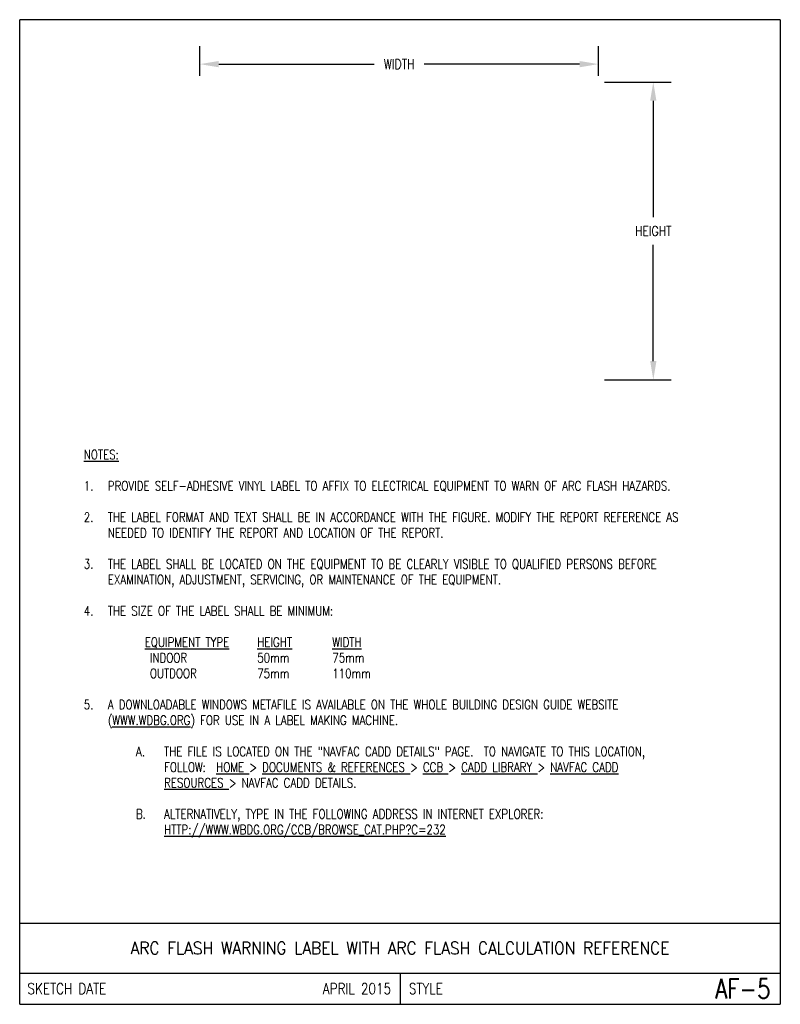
# Model space of a CAD drawing. Header units: millimetres. Extents: x 0 to 193, y 0 to 250.
import ezdxf
from ezdxf.enums import TextEntityAlignment as Align

# ---------------------------------------------------------------- set-up
doc = ezdxf.new("R2010")
doc.units = ezdxf.units.MM
doc.header["$LTSCALE"] = 25.4
doc.header["$MEASUREMENT"] = 0
doc.layers.get('Defpoints').update_dxf_attribs({"linetype": 'CONTINUOUS'})
doc.layers.add('E-DETL', color=2, linetype='CONTINUOUS')
doc.layers.add('E-DETL-TEXT', color=3, linetype='CONTINUOUS')
doc.styles.add('ROMANS', font='ROMANS.SHX', dxfattribs={"width": 0.8})
doc.styles.get("Standard").update_dxf_attribs({"font": 'ROMANS.SHX', "width": 0.8, "height": 3})
doc.dimstyles.get("Standard").update_dxf_attribs({"dimtxt": 0.18, "dimasz": 0.18, "dimexe": 0.18, "dimexo": 0.0625, "dimgap": 0.09, "dimtad": 0, "dimtih": 1, "dimtoh": 1, "dimdec": 4, "dimzin": 0, "dimdsep": 46, "dimtxsty": 'Standard', "dimcen": 0.09, "dimadec": 0, "dimazin": 0, "dimtfac": 1, "dimtdec": 4, "dimtofl": 0, "dimtmove": 0, "dimatfit": 3, "dimfxl": 0, "dimtolj": 1, "dimtzin": 0, "dimarcsym": 0})

# ---------------------------------------------------------------- blocks, each defined once
blk = doc.blocks.new('*D1')
at = {"layer": 'Defpoints', "color": 0, "transparency": 16777216}
for p in [(146.93, 238.86), (45.77, 234.31), (146.93, 234.31)]:
    blk.add_point(p, dxfattribs=at)
at = {"layer": 'E-DETL-TEXT', "color": 0, "lineweight": -2, "transparency": 16777216}
for p, q in [((45.77, 235.9), (45.77, 243.43)), ((146.93, 235.9), (146.93, 243.43)), ((50.53, 238.86), (90.02, 238.86)), ((142.17, 238.86), (102.68, 238.86))]:
    blk.add_line(p, q, dxfattribs=at)
at = {"layer": 'E-DETL-TEXT', "color": 0, "transparency": 16777216}
for points in [[(50.53, 239.65), (50.53, 238.06), (45.77, 238.86)], [(142.17, 239.65), (142.17, 238.06), (146.93, 238.86)]]:
    blk.add_solid(points, dxfattribs=at)
at = {"layer": 'E-DETL-TEXT', "color": 0, "transparency": 16777216, "insert": (96.35, 238.86), "char_height": 3, "attachment_point": 5}
blk.add_mtext('\\A1;{\\H0.83333x;WIDTH}', dxfattribs=at)
blk = doc.blocks.new('*D2')
at = {"layer": 'Defpoints', "color": 0, "transparency": 16777216}
for p in [(146.93, 234.31), (160.88, 234.31), (146.93, 158.65)]:
    blk.add_point(p, dxfattribs=at)
at = {"layer": 'E-DETL-TEXT', "color": 0, "lineweight": -2, "transparency": 16777216}
for p, q in [((148.52, 234.31), (165.46, 234.31)), ((160.88, 229.55), (160.88, 200.01)), ((160.88, 163.41), (160.88, 192.94)), ((148.52, 158.65), (165.46, 158.65))]:
    blk.add_line(p, q, dxfattribs=at)
at = {"layer": 'E-DETL-TEXT', "color": 0, "transparency": 16777216}
for points in [[(160.09, 229.55), (161.68, 229.55), (160.88, 234.31)], [(160.09, 163.41), (161.68, 163.41), (160.88, 158.65)]]:
    blk.add_solid(points, dxfattribs=at)
at = {"layer": 'E-DETL-TEXT', "color": 0, "transparency": 16777216, "insert": (160.88, 196.48), "char_height": 3, "attachment_point": 5}
blk.add_mtext('\\A1;{\\H0.83333x;HEIGHT}', dxfattribs=at)

msp = doc.modelspace()

# ---------------------------------------------------------------- linework, layer by layer
at = {"layer": 'E-DETL'}
for p, q in [((193.13195, 250.14924), (0, 250.14924)), ((0, 0), (0, 250.14924)), ((193.13195, 250.14924), (193.13195, 0)), ((0, 20.63751), (193.13195, 20.63751)), ((0, 7.9375), (193.13195, 7.9375)), ((96.56598, 7.9375), (96.56598, 0)), ((0, 0), (193.13195, 0))]:
    msp.add_line(p, q, dxfattribs=at)

# ---------------------------------------------------------------- texts
at = {"layer": 'E-DETL-TEXT', "style": 'ROMANS', "width": 0.9}
msp.add_text('ARC FLASH WARNING LABEL WITH ARC FLASH CALCULATION REFERENCE', height=3.175, dxfattribs=at).set_placement((96.56598, 14.28751), align=Align.MIDDLE_CENTER)
at = {"layer": 'E-DETL-TEXT', "style": 'ROMANS', "width": 0.8}
for s, height, p in [('SKETCH DATE', 2.7940015, (1.96223, 3.96875)), ('STYLE', 2.794002, (98.82134, 3.96875))]:
    msp.add_text(s, height=height, dxfattribs=at).set_placement(p, align=Align.MIDDLE_LEFT)
for s, height, p in [('APRIL 2015', 2.794002, (94.31062, 3.96875)), ('AF-5', 5.000003, (190.63945, 3.96875))]:
    msp.add_text(s, height=height, dxfattribs=at).set_placement(p, align=Align.MIDDLE_RIGHT)
at = {"layer": 'E-DETL-TEXT', "insert": (12.7, 140.83683), "char_height": 2.38125, "width": 167.7319546, "attachment_point": 1}
msp.add_mtext('\\pi-6.101,l9.6748,t9.6748;{\\LNOTES:\\P}\\P1.^IPROVIDE SELF-ADHESIVE VINYL LABEL TO AFFIX TO ELECTRICAL EQUIPMENT TO WARN OF ARC FLASH HAZARDS.\\P\\pt3.5712,10.716;\\P\\pt9.6748;2.^ITHE LABEL FORMAT AND TEXT SHALL BE IN ACCORDANCE WITH THE FIGURE. MODIFY THE REPORT REFERENCE AS NEEDED TO IDENTIFY THE REPORT AND LOCATION OF THE REPORT.\\P\\P3.^ITHE LABEL SHALL BE LOCATED ON THE EQUIPMENT TO BE CLEARLY VISIBLE TO QUALIFIED PERSONS BEFORE EXAMINATION, ADJUSTMENT, SERVICING, OR MAINTENANCE OF THE EQUIPMENT.\\P\\P4.^ITHE SIZE OF THE LABEL SHALL BE MINIMUM:\\P\\pi0,l9.525,tz;\\P^I{\\LEQUIPMENT TYPE}^I{\\LHEIGHT}^I^I{\\LWIDTH\\P}^I INDOOR^I^I50mm^I^I75mm\\P^I OUTDOOR^I^I75mm^I^I110mm\\P\\P\\pi-6.101,l9.6748,t9.6748;5.^IA DOWNLOADABLE WINDOWS METAFILE IS AVAILABLE ON THE WHOLE BUILDING DESIGN GUIDE WEBSITE ({\\LWWW.WDBG.ORG}) FOR USE IN A LABEL MAKING MACHINE.\\P\\P\\pi-7.1449,l23.963,t23.963;A.^ITHE FILE IS LOCATED ON THE "NAVFAC CADD DETAILS" PAGE.  TO NAVIGATE TO THIS LOCATION, \\P\\pi0,t16.817,23.963;FOLLOW:  {\\LHOME }> {\\LDOCUMENTS & REFERENCES }> {\\LCCB }> {\\LCADD LIBRARY }> {\\LNAVFAC CADD \\PRESOURCES }> NAVFAC CADD DETAILS.\\P\\pi-10.864,l16.817,t16.817;\\P\\pi-7.1449,l23.963,t23.963;B.^IALTERNATIVELY, TYPE IN THE FOLLOWING ADDRESS IN INTERNET EXPLORER:  \\P\\pi0,t16.817,23.963;{\\LHTTP://WWW.WBDG.ORG/CCB/BROWSE_CAT.PHP?C=232}', dxfattribs=at)

# ---------------------------------------------------------------- dimensions: what is measured, and where the dimension line sits
at = {"layer": 'E-DETL-TEXT'}
dim = msp.add_linear_dim(base=(146.93206, 238.85826), p1=(45.76598, 234.30774), p2=(146.93206, 234.30774), text='{\\H0.83333x;WIDTH}', dimstyle='Standard', override={"dimscale": 25.4, "dimtxt": 0.125, "dimasz": 0.1875, "dimcen": 0}, dxfattribs=at)
dim.commit()
dim.dimension.update_dxf_attribs({"geometry": '*D1', "text_midpoint": (96.34902, 238.85826)})
dim = msp.add_linear_dim(base=(160.88442, 234.30774), p1=(146.93206, 158.64764), p2=(146.93206, 234.30774), angle=90, text='{\\H0.83333x;HEIGHT}', dimstyle='Standard', override={"dimscale": 25.4, "dimtxt": 0.125, "dimasz": 0.1875, "dimcen": 0}, dxfattribs=at)
dim.commit()
dim.dimension.update_dxf_attribs({"geometry": '*D2', "text_midpoint": (160.88442, 196.47769)})

doc.saveas('drawing.dxf')
